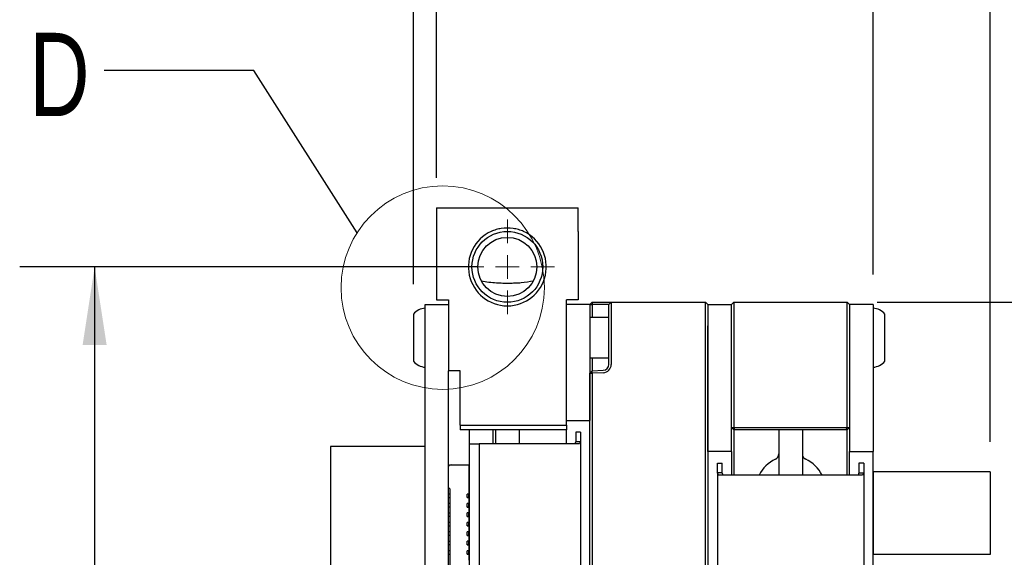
# Paper-space layout 'FFC body' of a CAD drawing. Header units: millimetres. Extents: x 5 to 274, y 4 to 211.
# Tile 7 of 13: x 97 to 139, y 165 to 187. Entities that reach past the tile are written whole.
import ezdxf

# ---------------------------------------------------------------- set-up
doc = ezdxf.new("R2010")
doc.units = ezdxf.units.MM
doc.layers.add('DIMENSIONS', color=8, linetype='Continuous')
doc.styles.add('SLDTEXTSTYLE0', font='TXT', dxfattribs={"width": 0.75})
doc.dimstyles.new('SLDDIMSTYLE1', dxfattribs={"dimtxt": 2.645833, "dimasz": 3.302, "dimexe": 0, "dimexo": 0.0625, "dimgap": 0.661458, "dimtad": 0, "dimtih": 1, "dimtoh": 1, "dimdec": 1, "dimrnd": 1e-09, "dimzin": 12, "dimdsep": 46, "dimtxsty": 'SLDTEXTSTYLE0', "dimsah": 1, "dimcen": 0.09, "dimadec": 0, "dimazin": 3, "dimtfac": 1, "dimtdec": 1, "dimtofl": 0, "dimtmove": 0, "dimatfit": 3, "dimfxl": 1, "dimfrac": 2, "dimtolj": 1, "dimtzin": 12, "dimarcsym": 0})
doc.dimstyles.new('SLDDIMSTYLE10', dxfattribs={"dimtxt": 0.18, "dimasz": 3.302, "dimexe": 0, "dimexo": 0.0625, "dimgap": 0, "dimtad": 0, "dimtih": 1, "dimtoh": 1, "dimdec": 0, "dimrnd": 1e-09, "dimzin": 0, "dimdsep": 46, "dimtxsty": 'Standard', "dimblk1": 'NONE', "dimblk2": 'NONE', "dimsah": 1, "dimcen": 0.09, "dimadec": 0, "dimazin": 0, "dimtfac": 3.302, "dimtdec": 0, "dimtofl": 0, "dimtmove": 0, "dimatfit": 3, "dimldrblk": 'NONE', "dimfxl": 1, "dimfrac": 2, "dimtolj": 1, "dimtzin": 0, "dimarcsym": 0})
doc.dimstyles.new('SLDDIMSTYLE13', dxfattribs={"dimtxt": 2.645833, "dimasz": 3.302, "dimexe": 0, "dimexo": 0.0625, "dimgap": 0.661458, "dimtad": 0, "dimtih": 1, "dimtoh": 1, "dimdec": 1, "dimrnd": 1e-09, "dimzin": 4, "dimdsep": 46, "dimtxsty": 'SLDTEXTSTYLE0', "dimsah": 1, "dimcen": 0.09, "dimadec": 0, "dimazin": 1, "dimtfac": 1, "dimtdec": 1, "dimtmove": 0, "dimatfit": 0, "dimfxl": 1, "dimfrac": 2, "dimtolj": 1, "dimtzin": 12, "dimarcsym": 0})
doc.dimstyles.new('SLDDIMSTYLE2', dxfattribs={"dimtxt": 2.645833, "dimasz": 3.302, "dimexe": 0, "dimexo": 0.0625, "dimgap": 0.661458, "dimtad": 0, "dimtih": 1, "dimtoh": 1, "dimdec": 0, "dimrnd": 1e-09, "dimzin": 12, "dimdsep": 46, "dimtxsty": 'SLDTEXTSTYLE0', "dimsah": 1, "dimcen": 0.09, "dimadec": 0, "dimazin": 3, "dimtfac": 1, "dimtdec": 0, "dimtofl": 0, "dimtmove": 0, "dimatfit": 3, "dimfxl": 1, "dimfrac": 2, "dimtolj": 1, "dimtzin": 12, "dimarcsym": 0})

# ---------------------------------------------------------------- blocks, each defined once
blk = doc.blocks.new('_D_61')
at = {"layer": 'DIMENSIONS'}
for p, q in [((116.779, 176.916), (97.385, 176.916)), ((100.56, 176.916), (100.56, 163.518)), ((100.56, 145.916), (100.56, 159.314)), ((116.779, 145.916), (97.385, 145.916))]:
    blk.add_line(p, q, dxfattribs=at)
for points in [[(100.56, 176.916), (100.052, 173.614), (101.068, 173.614)], [(100.56, 145.916), (101.068, 149.218), (100.052, 149.218)]]:
    blk.add_solid(points, dxfattribs=at)
at = {"layer": 'DIMENSIONS', "insert": (98.605, 162.725), "char_height": 2.6458, "attachment_point": 1, "style": 'SLDTEXTSTYLE0'}
blk.add_mtext('31', dxfattribs=at)
blk = doc.blocks.new('_D_62')
at = {"layer": 'DIMENSIONS'}
for p, q in [((115.049, 180.686), (115.049, 192.591)), ((133.549, 176.586), (133.549, 192.591)), ((115.049, 189.416), (120.879, 189.416)), ((133.549, 189.416), (127.719, 189.416))]:
    blk.add_line(p, q, dxfattribs=at)
for points in [[(115.049, 189.416), (118.351, 188.908), (118.351, 189.924)], [(133.549, 189.416), (130.247, 189.924), (130.247, 188.908)]]:
    blk.add_solid(points, dxfattribs=at)
at = {"layer": 'DIMENSIONS', "insert": (120.879, 190.725), "char_height": 2.6458, "attachment_point": 1, "style": 'SLDTEXTSTYLE0'}
blk.add_mtext('18.5', dxfattribs=at)
blk = doc.blocks.new('_D_63')
at = {"layer": 'DIMENSIONS'}
for p, q in [((133.719, 175.416), (160.092, 175.416)), ((156.917, 175.416), (156.917, 163.518)), ((156.917, 147.416), (156.917, 159.314)), ((133.719, 147.416), (160.092, 147.416))]:
    blk.add_line(p, q, dxfattribs=at)
for points in [[(156.917, 175.416), (156.409, 172.114), (157.425, 172.114)], [(156.917, 147.416), (157.425, 150.718), (156.409, 150.718)]]:
    blk.add_solid(points, dxfattribs=at)
at = {"layer": 'DIMENSIONS', "insert": (154.962, 162.725), "char_height": 2.6458, "attachment_point": 1, "style": 'SLDTEXTSTYLE0'}
blk.add_mtext('28', dxfattribs=at)
blk = doc.blocks.new('_D_64')
at = {"layer": 'DIMENSIONS'}
for p, q in [((114.07, 176.186), (114.07, 198.591)), ((138.514, 169.511), (138.514, 198.591)), ((114.07, 195.416), (122.872, 195.416)), ((138.514, 195.416), (129.712, 195.416))]:
    blk.add_line(p, q, dxfattribs=at)
for points in [[(114.07, 195.416), (117.372, 194.908), (117.372, 195.924)], [(138.514, 195.416), (135.212, 195.924), (135.212, 194.908)]]:
    blk.add_solid(points, dxfattribs=at)
at = {"layer": 'DIMENSIONS', "insert": (122.872, 196.725), "char_height": 2.6458, "attachment_point": 1, "style": 'SLDTEXTSTYLE0'}
blk.add_mtext('24.4', dxfattribs=at)
blk = doc.blocks.new('_D_65')
at = {"layer": 'DIMENSIONS'}
for p, q in [((133.549, 176.586), (133.549, 192.591)), ((138.514, 169.511), (138.514, 192.591)), ((133.549, 189.416), (129.549, 189.416)), ((138.514, 189.416), (147.258, 189.416))]:
    blk.add_line(p, q, dxfattribs=at)
for centre, start, end in [((151.958, 189.148), 153.4349, 206.5651), ((148.435, 189.148), 333.4349, 26.5651)]:
    blk.add_arc(centre, 4.7, start, end, dxfattribs=at)
for points in [[(133.549, 189.416), (130.247, 189.924), (130.247, 188.908)], [(138.514, 189.416), (141.816, 188.908), (141.816, 189.924)]]:
    blk.add_solid(points, dxfattribs=at)
at = {"layer": 'DIMENSIONS', "insert": (147.754, 190.457), "char_height": 2.6458, "attachment_point": 1, "style": 'SLDTEXTSTYLE0'}
blk.add_mtext('5.0', dxfattribs=at)
blk = doc.blocks.new('SW_CENTERMARKSYMBOL_42')
at = {"color": 0, "linetype": 'Continuous', "lineweight": 18}
for p, q in [((0, 1), (0, 2)), ((0, 0), (0, 0.5)), ((-1, 0), (-2, 0)), ((0, 0), (-0.5, 0)), ((0, 0), (0, -0.5)), ((0, 0), (0.5, 0)), ((1, 0), (2, 0)), ((0, -1), (0, -2))]:
    blk.add_line(p, q, dxfattribs=at)
blk = doc.blocks.new('_None')

psp = doc.layouts.new('FFC body')

# ---------------------------------------------------------------- linework, layer by layer
at = {"color": 7, "linetype": 'Continuous', "lineweight": 25}
for p, q in [((115.0491738, 179.4163894), (121.0491738, 179.4163894)), ((115.0491738, 179.4163894), (115.0491738, 178.4163894)), ((121.0491738, 178.4163894), (121.0491738, 179.4163894)), ((115.0491738, 178.4163894), (115.0491738, 175.5163894)), ((121.0491738, 178.4163894), (121.0491738, 175.5163894)), ((114.5701738, 175.3163894), (115.5491738, 175.3163894)), ((114.5701738, 174.3163894), (114.5701738, 175.3163894)), ((115.0491738, 175.5163894), (115.5491738, 175.5163894)), ((115.5491738, 175.5163894), (115.5491738, 172.5163894)), ((121.0491738, 175.5163894), (120.5491738, 175.5163894)), ((120.5491738, 170.2163894), (120.5491738, 175.5163894)), ((121.5491738, 175.3163894), (120.5491738, 175.3163894)), ((121.6491738, 175.4163894), (121.5491738, 175.3163894)), ((121.5491738, 175.3163894), (121.6491129, 175.3163894)), ((121.5491738, 175.3163894), (121.5491738, 174.4163894)), ((121.6491738, 175.4163894), (121.6491129, 175.3163894)), ((121.6491129, 175.3163894), (121.6491129, 174.7663894)), ((122.1078987, 175.3163894), (121.6491129, 175.3163894)), ((121.6491738, 175.4163894), (122.1113886, 175.4163894)), ((122.3491738, 175.3163894), (122.1078987, 175.3163894)), ((122.1113886, 175.4163894), (122.4491738, 175.4163894)), ((122.3491738, 175.3163894), (122.4491738, 175.4163894)), ((122.3491738, 174.4163894), (122.3491738, 175.3163894)), ((122.4491738, 175.4163894), (122.4491738, 174.4163894)), ((122.4491738, 175.4163894), (126.4491738, 175.4163894)), ((126.4491738, 174.4163894), (126.4491738, 175.4163894)), ((126.5491738, 175.3163894), (126.4491738, 175.4163894)), ((126.5491738, 175.3163894), (126.5491738, 174.4163894)), ((126.5491738, 175.3163894), (127.5491738, 175.3163894)), ((127.5491738, 175.3163894), (127.6491738, 175.4163894)), ((127.5491738, 174.4163894), (127.5491738, 175.3163894)), ((127.6491738, 175.4163894), (127.6491738, 174.4163894)), ((127.6491738, 175.4163894), (132.4491738, 175.4163894)), ((132.4491738, 174.4163894), (132.4491738, 175.4163894)), ((132.4491738, 175.4163894), (132.5491738, 175.3163894)), ((132.5491738, 175.3163894), (132.5491738, 174.4163894)), ((133.5491738, 175.3163894), (132.5491738, 175.3163894)), ((133.5491738, 175.3163894), (133.5491738, 174.4163894)), ((114.0701738, 174.9163894), (114.0701738, 173.382032)), ((134.0491738, 174.3511129), (134.0491738, 174.9163894)), ((122.3491738, 174.7663894), (121.5491738, 174.7663894)), ((121.5491738, 174.4163894), (121.5491738, 170.4163894)), ((122.3491738, 172.7857482), (122.3491738, 174.4163894)), ((122.4491738, 174.4163894), (122.4491738, 172.7857482)), ((126.4491738, 148.4163894), (126.4491738, 174.4163894)), ((126.5491738, 174.4163894), (126.5491738, 148.4163894)), ((126.5491738, 169.0983894), (126.5491738, 174.4163894)), ((127.5491738, 170.1163894), (127.5491738, 174.4163894)), ((127.5491738, 169.0983894), (127.5491738, 174.4163894)), ((127.6491738, 174.4163894), (127.6491738, 170.1163894)), ((132.4491738, 170.1163894), (132.4491738, 174.4163894)), ((132.5491738, 174.4163894), (132.5491738, 170.1163894)), ((132.5491738, 174.4163894), (132.5491738, 169.0983894)), ((133.5491738, 174.4163894), (133.5491738, 169.0983894)), ((114.5701738, 148.5163894), (114.5701738, 174.3163894)), ((134.0491738, 172.9163894), (134.0491738, 174.3511129)), ((114.0701738, 173.382032), (114.0701738, 172.9163894)), ((121.5491738, 173.0663894), (122.3491738, 173.0663894)), ((121.6491129, 173.0663894), (121.6491129, 172.5198794)), ((115.5491738, 152.7163894), (115.5491738, 172.5163894)), ((116.0491738, 172.5163894), (115.5491738, 172.5163894)), ((116.0491738, 170.2163894), (116.0491738, 172.5163894)), ((121.5491738, 172.4127078), (121.6491129, 172.5198794)), ((121.5491738, 172.4127078), (121.6491738, 172.4198205)), ((121.5491738, 148.4163894), (121.5491738, 172.4127078)), ((121.6491129, 172.5198794), (122.1078987, 172.5359005)), ((121.6491738, 172.4198205), (121.6491129, 172.5198794)), ((122.1113886, 172.4359614), (121.6491738, 172.4198205)), ((121.6491738, 172.4198205), (121.6491738, 148.4163894)), ((120.5491738, 170.4163894), (121.5491738, 170.4163894)), ((116.0491738, 170.2163894), (120.5491738, 170.2163894)), ((116.0491738, 170.2163894), (116.0491738, 170.0163894)), ((120.5491738, 170.0163894), (116.0491738, 170.0163894)), ((116.4491738, 169.4163894), (116.4491738, 170.0163894)), ((117.4491738, 169.4163894), (117.4491738, 170.0163894)), ((117.5491738, 170.0163894), (117.5491738, 169.4163894)), ((118.5491738, 170.0163894), (118.5491738, 169.4163894)), ((120.5491738, 170.2163894), (120.5491738, 170.0163894)), ((120.5491738, 169.9163894), (120.5491738, 170.0163894)), ((120.5491738, 169.4163894), (120.5491738, 169.9163894)), ((121.1491738, 169.9163894), (120.9491738, 169.9163894)), ((120.9491738, 169.9163894), (120.9491738, 169.5185626)), ((121.1491738, 169.9163894), (121.1491738, 169.5185626)), ((127.5491738, 170.1163894), (127.6491738, 170.1163894)), ((127.6491738, 170.0163894), (127.5491738, 170.1163894)), ((127.6491738, 170.1163894), (132.4491738, 170.1163894)), ((127.6905952, 170.0163894), (127.6491738, 170.1163894)), ((127.6905952, 170.0163894), (127.6491738, 170.0163894)), ((127.6500542, 170.0163894), (127.6500542, 168.0983894)), ((132.4077525, 170.0163894), (127.6905952, 170.0163894)), ((129.5491738, 170.0163894), (129.5491738, 168.0983894)), ((130.5491738, 170.0163894), (130.5491738, 168.0983894)), ((132.4077525, 170.0163894), (132.4491738, 170.1163894)), ((132.4491738, 170.0163894), (132.4077525, 170.0163894)), ((132.4482935, 168.0983894), (132.4482935, 170.0163894)), ((132.4491738, 170.1163894), (132.5491738, 170.1163894)), ((132.4491738, 170.0163894), (132.5491738, 170.1163894)), ((116.4491738, 169.4163894), (116.8491738, 169.4163894)), ((116.4491738, 153.4163894), (116.4491738, 169.4163894)), ((116.8491738, 169.4163894), (116.8491738, 153.4163894)), ((118.0491738, 169.4163894), (116.8491738, 169.4163894)), ((118.9991738, 169.4163894), (118.0491738, 169.4163894)), ((119.9491738, 169.4163894), (118.9991738, 169.4163894)), ((121.1039726, 169.4163894), (119.9491738, 169.4163894)), ((120.9491738, 169.5185626), (120.9115062, 169.4163894)), ((120.9491738, 169.5185626), (121.1491738, 169.5185626)), ((121.1491738, 169.5185626), (121.1039726, 169.4163894)), ((121.1491738, 169.5185626), (121.1491738, 153.3142162)), ((110.5596738, 169.3163894), (110.5596738, 155.3163894)), ((111.5596738, 169.3163894), (110.5596738, 169.3163894)), ((114.5701738, 169.3163894), (111.5596738, 169.3163894)), ((127.5491738, 169.0983894), (126.5491738, 169.0983894)), ((127.5491738, 169.0983894), (127.5491738, 168.5983894)), ((132.5491738, 169.0983894), (133.5491738, 169.0983894)), ((132.5491738, 168.5983894), (132.5491738, 169.0983894)), ((133.5491738, 168.5983894), (133.5491738, 169.0983894)), ((126.9491738, 168.2005626), (126.9491738, 168.5983894)), ((126.9491738, 168.5983894), (127.1491738, 168.5983894)), ((127.1491738, 168.2005626), (127.1491738, 168.5983894)), ((127.5491738, 168.5983894), (127.5491738, 168.0983894)), ((132.5491738, 168.0983894), (132.5491738, 168.5983894)), ((133.1491738, 168.5983894), (132.9491738, 168.5983894)), ((132.9491738, 168.5983894), (132.9491738, 168.2005626)), ((133.1491738, 168.5983894), (133.1491738, 168.2005626)), ((133.5491738, 162.3413894), (133.5491738, 168.5983894)), ((115.6691689, 168.5291008), (116.4191689, 168.5291008)), ((116.4191689, 168.5291008), (116.4191689, 167.2941008)), ((126.9491738, 168.2005626), (126.9491738, 162.7362162)), ((126.994375, 168.0983894), (126.9491738, 168.2005626)), ((127.1491738, 168.2005626), (126.9491738, 168.2005626)), ((127.1868415, 168.0983894), (127.1491738, 168.2005626)), ((132.9491738, 168.2005626), (132.9115062, 168.0983894)), ((132.9491738, 168.2005626), (133.1491738, 168.2005626)), ((133.1491738, 168.2005626), (133.1039726, 168.0983894)), ((133.1491738, 168.2005626), (133.1491738, 162.7362162)), ((138.5136828, 168.2413868), (133.56368, 168.2413868)), ((133.56368, 164.7413888), (133.56368, 168.2413868)), ((138.5136828, 168.2413868), (138.5136828, 164.7413888)), ((128.1491738, 168.0983894), (126.994375, 168.0983894)), ((131.9491738, 168.0983894), (128.1491738, 168.0983894)), ((133.1039726, 168.0983894), (131.9491738, 168.0983894)), ((115.6091689, 167.5191008), (115.5491738, 167.5790959)), ((115.5491738, 167.5790958), (115.6091689, 167.5191007)), ((115.6091689, 167.5191008), (115.6091684, 155.3191008)), ((115.6091689, 167.5191007), (115.6091689, 167.5191008)), ((115.6091689, 167.2913894), (115.5491738, 167.2913894)), ((115.6091689, 167.1413894), (115.5491738, 167.1413894)), ((115.6091689, 166.8913894), (115.5491738, 166.8913894)), ((116.4191689, 167.2941008), (116.3391689, 167.2941008)), ((116.3391689, 167.1441008), (116.3391689, 167.2941008)), ((116.4191689, 167.1441008), (116.3391689, 167.1441008)), ((116.3391689, 167.1441008), (116.4191689, 167.1441008)), ((116.3391689, 167.1441008), (116.3391689, 167.1441008)), ((116.3391689, 166.7441008), (116.3391689, 166.8941008)), ((116.4191689, 166.8941008), (116.3391689, 166.8941008)), ((116.4191689, 167.1441008), (116.4191689, 167.2941008)), ((116.4191689, 167.1441008), (116.4191689, 167.1441008)), ((116.4191689, 167.1441008), (116.4191689, 166.8941008)), ((116.4191689, 166.7441008), (116.4191689, 166.8941008)), ((115.6091689, 166.7413894), (115.5491738, 166.7413894)), ((115.6091688, 166.4913894), (115.5491738, 166.4913894)), ((116.4191688, 166.4941008), (116.3391688, 166.4941008)), ((116.3391688, 166.3441008), (116.3391688, 166.4941008)), ((116.4191689, 166.7441008), (116.3391689, 166.7441008)), ((116.3391689, 166.7441008), (116.4191689, 166.7441008)), ((116.3391689, 166.7441008), (116.3391689, 166.7441008)), ((116.4191689, 166.7441008), (116.4191688, 166.4941008)), ((116.4191688, 166.3441008), (116.4191688, 166.4941008)), ((116.4191689, 166.7441008), (116.4191689, 166.7441008)), ((115.6091688, 166.3413894), (115.5491738, 166.3413894)), ((115.6091688, 166.0913894), (115.5491738, 166.0913894)), ((116.3391688, 166.3441008), (116.4191688, 166.3441008)), ((116.3391688, 166.3441008), (116.3391688, 166.3441008)), ((116.4191688, 166.3441008), (116.3391688, 166.3441008)), ((116.4191688, 166.0941008), (116.3391688, 166.0941008)), ((116.3391688, 165.9441008), (116.3391688, 166.0941008)), ((116.4191688, 166.3441008), (116.4191688, 166.3441008)), ((116.4191688, 166.3441008), (116.4191688, 166.0941008)), ((116.4191688, 165.9441008), (116.4191688, 166.0941008)), ((115.6091688, 165.9413894), (115.5491738, 165.9413894)), ((115.6091688, 165.6913894), (115.5491738, 165.6913894)), ((116.3391688, 165.9441008), (116.4191688, 165.9441008)), ((116.3391688, 165.9441008), (116.3391688, 165.9441008)), ((116.4191688, 165.9441008), (116.3391688, 165.9441008)), ((116.3391688, 165.5441008), (116.3391688, 165.6941008)), ((116.4191688, 165.6941008), (116.3391688, 165.6941008)), ((116.4191688, 165.9441008), (116.4191688, 165.9441008)), ((116.4191688, 165.9441008), (116.4191688, 165.6941008)), ((116.4191688, 165.5441008), (116.4191688, 165.6941008)), ((115.6091688, 165.5413894), (115.5491738, 165.5413894)), ((115.6091688, 165.2913894), (115.5491738, 165.2913894)), ((116.4191688, 165.5441008), (116.3391688, 165.5441008)), ((116.3391688, 165.5441008), (116.4191688, 165.5441008)), ((116.3391688, 165.5441008), (116.3391688, 165.5441008)), ((116.3391688, 165.1441008), (116.3391688, 165.2941008)), ((116.4191688, 165.2941008), (116.3391688, 165.2941008)), ((116.4191688, 165.5441008), (116.4191688, 165.5441008)), ((116.4191688, 165.5441008), (116.4191688, 165.2941008)), ((116.4191688, 165.1441008), (116.4191688, 165.2941008)), ((115.6091688, 165.1413894), (115.5491738, 165.1413894)), ((115.6091688, 164.8913894), (115.5491738, 164.8913894)), ((116.3391688, 165.1441008), (116.4191688, 165.1441008)), ((116.3391688, 165.1441008), (116.3391688, 165.1441008)), ((116.4191688, 165.1441008), (116.3391688, 165.1441008)), ((116.3391688, 164.7441008), (116.3391688, 164.8941008)), ((116.4191688, 164.8941008), (116.3391688, 164.8941008)), ((116.4191688, 165.1441008), (116.4191688, 165.1441008)), ((116.4191688, 165.1441008), (116.4191688, 164.8941008)), ((116.4191688, 164.7441008), (116.4191688, 164.8941008)), ((115.6091688, 164.7413894), (115.5491738, 164.7413894)), ((116.4191688, 164.7441008), (116.3391688, 164.7441008)), ((116.3391688, 164.7441008), (116.4191688, 164.7441008)), ((116.3391688, 164.7441008), (116.3391688, 164.7441008)), ((116.4191688, 164.7441008), (116.4191688, 164.7441008)), ((116.4191688, 164.7441008), (116.4191688, 164.4941008)), ((138.5136828, 164.7413888), (133.56368, 164.7413888))]:
    psp.add_line(p, q, dxfattribs=at)
at = {"color": 7, "linetype": 'Continuous', "lineweight": 18}
psp.add_circle((115.3086154, 176.0377271), 4.3081511, dxfattribs=at)
at = {"color": 7, "linetype": 'Continuous', "lineweight": 25}
for radius in [1.5, 1.25]:
    psp.add_circle((118.0491738, 176.9163894), radius, dxfattribs=at)
for centre, radius, start, end in [((118.0491738, 176.9163894), 1.65, 114.61997733, 65.38002267), ((114.6314213, 174.4188944), 0.75, 94.68417983, 138.44592252), ((133.4879263, 174.4188944), 0.75, 41.55407748, 85.31582017), ((114.6314213, 173.4138844), 0.75, 221.55407748, 265.31582017), ((122.0991738, 172.7857482), 0.25, 272, 0), ((122.0991738, 172.7857482), 0.35, 272, 0), ((133.4879263, 173.4138844), 0.75, 274.68417983, 318.44592252), ((129.2991738, 168.9975283), 0.25, 295.37693353, 0), ((130.7991738, 168.9975283), 0.25, 180, 244.62306647), ((130.0491738, 167.4163894), 1.5, 115.37693353, 152.95651097), ((130.0491738, 167.4163894), 1.5, 27.04348903, 64.62306647), ((115.6691689, 168.3791008), 0.15, 89.9999975, 143.12698408)]:
    psp.add_arc(centre, radius, start, end, dxfattribs=at)
for points, knots in [([(118.7365602, 178.4163894), (118.6664946, 178.4442929), (118.5247414, 178.5007458), (118.2078401, 178.5619874), (117.8839339, 178.5611916), (117.5705388, 178.4995646), (117.4318237, 178.4442948), (117.3617875, 178.4163894)], [0, 0, 0, 0, 0.15999381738, 0.32369148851, 0.6832266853, 0.84006362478, 1, 1, 1, 1]), ([(116.9476425, 176.3255182), (117.0525875, 176.3063962), (117.2623804, 176.2681698), (117.5644105, 176.2419027), (117.8507979, 176.2299795), (118.1183426, 176.2281177), (118.3824433, 176.2345264), (118.7313878, 176.2545597), (118.9813247, 176.296855), (119.1507051, 176.3255182)], [0, 0, 0, 0, 0.1503029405, 0.3004667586, 0.4151542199, 0.529489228, 0.6439083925, 0.7586792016, 1, 1, 1, 1])]:
    psp.add_open_spline(points, degree=3, knots=knots, dxfattribs=at)

# ---------------------------------------------------------------- block references
at = {"color": 7, "linetype": 'Continuous', "lineweight": 0}
psp.add_blockref('SW_CENTERMARKSYMBOL_42', (118.0491738, 176.9163894), dxfattribs=at)

# ---------------------------------------------------------------- texts
at = {"color": 7, "linetype": 'Continuous', "lineweight": 18, "insert": (97.7918473, 186.8280836), "char_height": 3.5277778, "attachment_point": 1, "style": 'SLDTEXTSTYLE0'}
psp.add_mtext('D', dxfattribs=at)

# ---------------------------------------------------------------- dimensions: what is measured, and where the dimension line sits
at = {"layer": 'DIMENSIONS'}
dim = psp.add_linear_dim(base=(138.5136828, 195.4163894), p1=(114.0701738, 174.9163894), p2=(138.5136828, 168.2413868), dimstyle='SLDDIMSTYLE1', dxfattribs=at)
dim.commit()
dim.dimension.update_dxf_attribs({"geometry": '_D_64', "text_midpoint": (126.2919283, 195.4163894), "dimtype": 160})
for base, p1, p2, angle, dimstyle, picture, middle in [((133.5491738, 189.4163894), (115.0491738, 179.4163894), (133.5491738, 175.3163894), 0, 'SLDDIMSTYLE1', '_D_62', (124.2991738, 189.4163894)), ((100.5596738, 145.9163894), (118.0491738, 176.9163894), (118.0491738, 145.9163894), 90, 'SLDDIMSTYLE2', '_D_61', (100.5596738, 161.4163894)), ((156.9170578, 147.4163894), (132.4491738, 175.4163894), (132.4491738, 147.4163894), 90, 'SLDDIMSTYLE2', '_D_63', (156.9170578, 161.4163894))]:
    dim = psp.add_linear_dim(base=base, p1=p1, p2=p2, angle=angle, dimstyle=dimstyle, dxfattribs=at)
    dim.commit()
    dim.dimension.update_dxf_attribs({"geometry": picture, "text_midpoint": middle, "dimtype": 160})
dim = psp.add_linear_dim(base=(138.5136838, 189.4163908), p1=(133.5491738, 175.3163894), p2=(138.5136828, 168.2413868), angle=359.9999975, text='(<>)', dimstyle='SLDDIMSTYLE13', dxfattribs=at)
dim.commit()
dim.dimension.update_dxf_attribs({"geometry": '_D_65', "text_midpoint": (150.1968052, 189.4163903), "dimtype": 160})

# ---------------------------------------------------------------- leaders
at = {"color": 7, "linetype": 'Continuous', "lineweight": 18, "has_arrowhead": 0}
psp.add_leader([(111.6807175, 178.3611994), (107.3111564, 185.2264982), (100.9611564, 185.2264982)], dimstyle='SLDDIMSTYLE10', dxfattribs=at)

doc.saveas('drawing.dxf')
